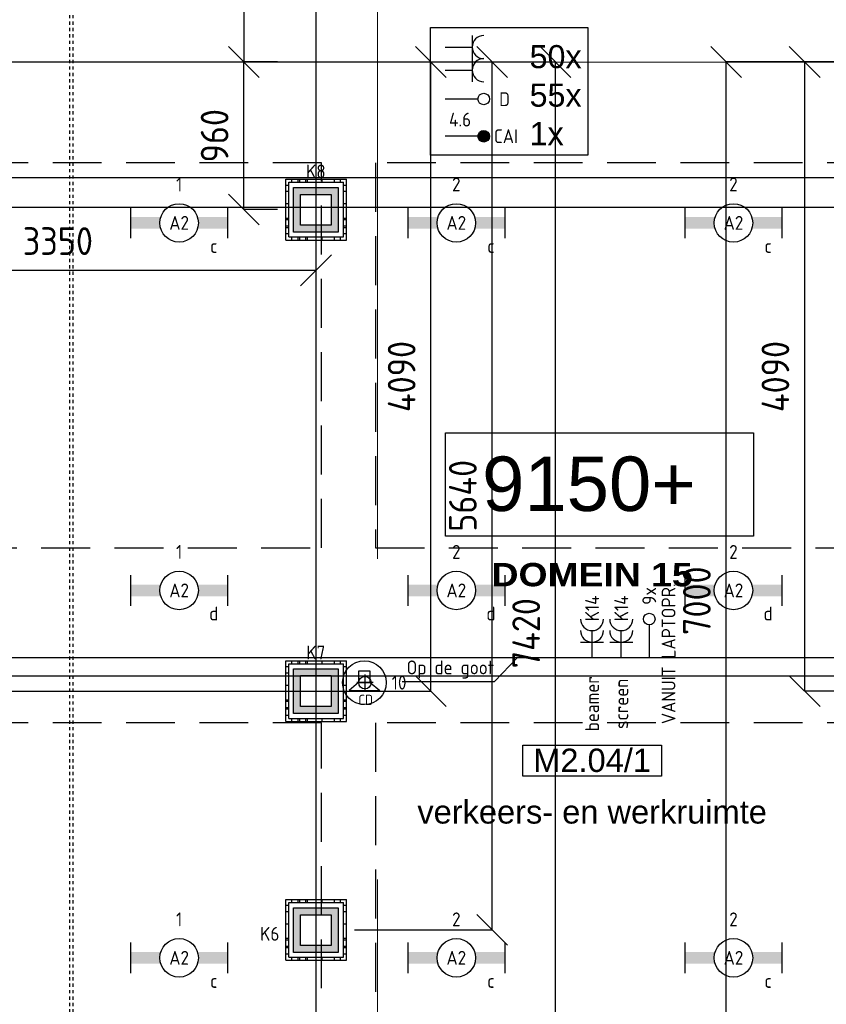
# Model space of a CAD drawing. Header units: millimetres. Extents: x -38032 to 104346, y -31182 to 78566.
# Tile 75 of 213: x 48286 to 53524, y 8179 to 14574. Entities that reach past the tile are written whole.
import ezdxf
from ezdxf.enums import TextEntityAlignment as Align

# ---------------------------------------------------------------- set-up
doc = ezdxf.new("R2010")
doc.units = ezdxf.units.MM
doc.header["$LTSCALE"] = 100
doc.set_wipeout_variables(frame=1)
doc.header["$PDMODE"] = 1
for name, pattern in [('HIDDEN2', [4.7625, 3.175, -1.5875]), ('STYLE_01', [0.41664, 0.20828, -0.20836]), ('STYLE_11', [5, 3.888855, -0.416718, 0.277786, -0.416641])]:
    doc.linetypes.add(name, pattern=pattern)
for name, color, linetype in [('AB$1A---_ATTRIB035', 8, 'Continuous'), ('AB$1A---_ATTRIB070', 8, 'Continuous'), ('AL$1A---_ALGEMEEN', 8, 'Continuous'), ('AL------_MAATV', 200, 'Continuous'), ('AL------_MAATVOERING', 2, 'Continuous'), ('AL------_SPARING', 2, 'Continuous'), ('algemeen', 3, 'Continuous'), ('BOUWKUNDIG', 8, 'Continuous'), ('EB6421--_ATTRIB', 2, 'Continuous'), ('EL6131--_KG', 3, 'Continuous'), ('EL6132--', 3, 'Continuous'), ('EL6222--', 3, 'Continuous'), ('EL6311--', 3, 'Continuous'), ('EL6421--', 3, 'Continuous'), ('EL6431--', 3, 'Continuous'), ('LICHT_TEXT018', 1, 'Continuous'), ('versterkte strook', 7, 'Continuous'), ('Vloerdoos', 3, 'Continuous'), ('Vloerdoos (OUD)', 3, 'Continuous')]:
    doc.layers.add(name, color=color, linetype=linetype)
doc.layers.add('stramien', color=1, linetype='Continuous', lineweight=9)
doc.layers.get('Vloerdoos').off()
doc.styles.add('Arial', font='ARIAL.TTF')
doc.styles.add('Arial Black', font='txt')
doc.styles.add('BURO-018', font='iso.shx', dxfattribs={"height": 90})
doc.styles.get("Standard").update_dxf_attribs({"font": 'iso.shx'})
doc.dimstyles.new('STABICAD', dxfattribs={"dimscale": 100, "dimtxt": 1.8, "dimasz": 2, "dimexe": 0, "dimexo": 2.5, "dimgap": 1.5, "dimtad": 0, "dimdec": 0, "dimrnd": 10, "dimzin": 0, "dimdsep": 46, "dimtxsty": 'Standard', "dimblk1": 'OBLIQUE', "dimblk2": 'OBLIQUE', "dimsah": 1, "dimcen": -3, "dimadec": 0, "dimazin": 0, "dimtfac": 1, "dimtdec": 0, "dimtofl": 0, "dimtmove": 2, "dimatfit": 3, "dimfxl": 0, "dimtvp": 1.055556, "dimtolj": 1, "dimtzin": 0, "dimarcsym": 0})

# ---------------------------------------------------------------- blocks, each defined once
blk = doc.blocks.new('VLOERDOOS')
at = {"layer": 'Vloerdoos (OUD)'}
for p, q in [((0, 395), (395, 395)), ((0, 395), (0, 0)), ((40, 375), (40, 395)), ((80, 375), (80, 395)), ((90, 375), (90, 395)), ((130, 375), (130, 395)), ((140, 375), (140, 395)), ((235, 375), (235, 395)), ((315, 375), (315, 395)), ((355, 375), (355, 395)), ((395, 395), (395, 0)), ((0, 355), (20, 355)), ((20, 375), (20, 20)), ((20, 375), (375, 375)), ((375, 375), (375, 20)), ((375, 355), (395, 355)), ((0, 315), (20, 315)), ((0, 305), (20, 305)), ((0, 265), (20, 265)), ((375, 315), (395, 315)), ((375, 305), (395, 305)), ((375, 265), (395, 265)), ((0, 255), (20, 255)), ((375, 255), (395, 255)), ((0, 160), (20, 160)), ((375, 160), (395, 160)), ((0, 80), (20, 80)), ((375, 80), (395, 80)), ((0, 40), (20, 40)), ((0, 0), (395, 0)), ((20, 20), (375, 20)), ((40, 0), (40, 20)), ((80, 0), (80, 20)), ((90, 0), (90, 20)), ((130, 0), (130, 20)), ((140, 0), (140, 20)), ((235, 0), (235, 20)), ((315, 0), (315, 20)), ((355, 0), (355, 20)), ((375, 40), (395, 40))]:
    blk.add_line(p, q, dxfattribs=at)
blk = doc.blocks.new('_Oblique')
at = {"color": 0, "linetype": 'ByBlock', "lineweight": -2}
blk.add_line((-0.5, -0.5), (0.5, 0.5), dxfattribs=at)
blk = doc.blocks.new('*D79')
at = {"layer": 'AL------_MAATVOERING', "color": 0, "lineweight": -2}
for p, q in [((49960, 15274.8), (49741.8, 15274.8)), ((49741.8, 15274.8), (49741.8, 14300)), ((49960, 14300), (49741.8, 14300))]:
    blk.add_line(p, q, dxfattribs=at)
at = {"layer": 'Defpoints', "color": 0}
for p in [(50210, 15274.8), (49741.8, 14300), (50210, 14300)]:
    blk.add_point(p, dxfattribs=at)
at = {"layer": 'AL------_MAATVOERING', "color": 0, "lineweight": -2, "xscale": 200, "yscale": 200, "zscale": 200}
for p, rotation in [((49741.8, 15274.8), 90), ((49741.8, 14300), 270)]:
    blk.add_blockref('_Oblique', p, dxfattribs=dict(at, rotation=rotation))
at = {"layer": 'AL------_MAATVOERING', "color": 0, "insert": (49551.8, 14787.4), "char_height": 180, "attachment_point": 5, "rotation": 90}
blk.add_mtext('\\A1;970', dxfattribs=at)
blk = doc.blocks.new('*D81')
at = {"layer": 'AL------_MAATVOERING', "color": 0, "lineweight": -2}
for p, q in [((46857.6, 13263.4), (46857.6, 12946.3)), ((50210, 13091.2), (50210, 12946.3)), ((50210, 12946.3), (46857.6, 12946.3))]:
    blk.add_line(p, q, dxfattribs=at)
at = {"layer": 'Defpoints', "color": 0}
for p in [(46857.6, 13513.4), (50210, 13341.2), (46857.6, 12946.3)]:
    blk.add_point(p, dxfattribs=at)
at = {"layer": 'AL------_MAATVOERING', "color": 0, "lineweight": -2, "xscale": 200, "yscale": 200, "zscale": 200, "rotation": 180}
blk.add_blockref('_Oblique', (46857.6, 12946.3), dxfattribs=at)
at = {"layer": 'AL------_MAATVOERING', "color": 0, "lineweight": -2, "xscale": 200, "yscale": 200, "zscale": 200}
blk.add_blockref('_Oblique', (50210, 12946.3), dxfattribs=at)
at = {"layer": 'AL------_MAATVOERING', "color": 0, "insert": (48533.8, 13136.3), "char_height": 180, "attachment_point": 5}
blk.add_mtext('\\A1;3350', dxfattribs=at)
blk = doc.blocks.new('*D82')
at = {"layer": 'AL------_MAATVOERING', "color": 0, "lineweight": -2}
for p, q in [((49960, 14300), (49741.8, 14300)), ((49741.8, 13341.2), (49741.8, 14300)), ((49960, 13341.2), (49741.8, 13341.2))]:
    blk.add_line(p, q, dxfattribs=at)
at = {"layer": 'Defpoints', "color": 0}
for p in [(49741.8, 14300), (50210, 14300), (50210, 13341.2)]:
    blk.add_point(p, dxfattribs=at)
at = {"layer": 'AL------_MAATVOERING', "color": 0, "lineweight": -2, "xscale": 200, "yscale": 200, "zscale": 200}
for p, rotation in [((49741.8, 14300), 90), ((49741.8, 13341.2), 270)]:
    blk.add_blockref('_Oblique', p, dxfattribs=dict(at, rotation=rotation))
at = {"layer": 'AL------_MAATVOERING', "color": 0, "insert": (49551.8, 13820.6), "char_height": 180, "attachment_point": 5, "rotation": 90}
blk.add_mtext('\\A1;960', dxfattribs=at)
blk = doc.blocks.new('*D217')
at = {"layer": 'AL------_MAATVOERING', "color": 0, "lineweight": -2}
for p, q in [((50210, 15024.8), (50210, 4237.2)), ((46857.6, 9963.4), (46857.6, 4237.2)), ((50210, 4237.2), (46857.6, 4237.2))]:
    blk.add_line(p, q, dxfattribs=at)
at = {"layer": 'Defpoints', "color": 0}
for p in [(50210, 15274.8), (46857.6, 10213.4), (46857.6, 4237.2)]:
    blk.add_point(p, dxfattribs=at)
at = {"layer": 'AL------_MAATVOERING', "color": 0, "lineweight": -2, "xscale": 200, "yscale": 200, "zscale": 200, "rotation": 180}
blk.add_blockref('_Oblique', (46857.6, 4237.2), dxfattribs=at)
at = {"layer": 'AL------_MAATVOERING', "color": 0, "lineweight": -2, "xscale": 200, "yscale": 200, "zscale": 200}
blk.add_blockref('_Oblique', (50210, 4237.2), dxfattribs=at)
at = {"layer": 'AL------_MAATVOERING', "color": 0, "insert": (48533.8, 4482.5), "char_height": 180, "attachment_point": 5}
blk.add_mtext('\\A1;3350', dxfattribs=at)
blk = doc.blocks.new('*D218')
at = {"layer": 'AL------_MAATVOERING', "color": 0, "lineweight": -2}
for p, q in [((43740, 14300), (50956.6, 14300)), ((50956.6, 10213.4), (50956.6, 14300)), ((43740, 10213.4), (50956.6, 10213.4))]:
    blk.add_line(p, q, dxfattribs=at)
at = {"layer": 'Defpoints', "color": 0}
for p in [(43490, 14300), (50956.6, 14300), (43490, 10213.4)]:
    blk.add_point(p, dxfattribs=at)
at = {"layer": 'AL------_MAATVOERING', "color": 0, "lineweight": -2, "xscale": 200, "yscale": 200, "zscale": 200}
for p, rotation in [((50956.6, 14300), 90), ((50956.6, 10213.4), 270)]:
    blk.add_blockref('_Oblique', p, dxfattribs=dict(at, rotation=rotation))
at = {"layer": 'AL------_MAATVOERING', "color": 0, "insert": (50766.6, 12256.7), "char_height": 180, "attachment_point": 5, "rotation": 90}
blk.add_mtext('\\A1;4090', dxfattribs=at)
blk = doc.blocks.new('*D219')
at = {"layer": 'AL------_MAATVOERING', "color": 0, "lineweight": -2}
for p, q in [((53790, 14300), (52873.7, 14300)), ((52873.7, 7301.4), (52873.7, 14300)), ((53790, 7301.4), (52873.7, 7301.4))]:
    blk.add_line(p, q, dxfattribs=at)
at = {"layer": 'Defpoints', "color": 0}
for p in [(52873.7, 14300), (54040, 14300), (54040, 7301.4)]:
    blk.add_point(p, dxfattribs=at)
at = {"layer": 'AL------_MAATVOERING', "color": 0, "lineweight": -2, "xscale": 200, "yscale": 200, "zscale": 200}
for p, rotation in [((52873.7, 14300), 90), ((52873.7, 7301.4), 270)]:
    blk.add_blockref('_Oblique', p, dxfattribs=dict(at, rotation=rotation))
at = {"layer": 'AL------_MAATVOERING', "color": 0, "insert": (52683.7, 10800.7), "char_height": 180, "attachment_point": 5, "rotation": 90}
blk.add_mtext('\\A1;7000', dxfattribs=at)
blk = doc.blocks.new('*D220')
at = {"layer": 'AL------_MAATVOERING', "color": 0, "lineweight": -2}
for p, q in [((57450, 14300), (53383.8, 14300)), ((53383.8, 10213.4), (53383.8, 14300)), ((57450, 10213.4), (53383.8, 10213.4))]:
    blk.add_line(p, q, dxfattribs=at)
at = {"layer": 'Defpoints', "color": 0}
for p in [(53383.8, 14300), (57700, 14300), (57700, 10213.4)]:
    blk.add_point(p, dxfattribs=at)
at = {"layer": 'AL------_MAATVOERING', "color": 0, "lineweight": -2, "xscale": 200, "yscale": 200, "zscale": 200}
for p, rotation in [((53383.8, 14300), 90), ((53383.8, 10213.4), 270)]:
    blk.add_blockref('_Oblique', p, dxfattribs=dict(at, rotation=rotation))
at = {"layer": 'AL------_MAATVOERING', "color": 0, "insert": (53193.8, 12256.7), "char_height": 180, "attachment_point": 5, "rotation": 90}
blk.add_mtext('\\A1;4090', dxfattribs=at)
blk = doc.blocks.new('*D222')
at = {"layer": 'AL------_MAATVOERING', "color": 0, "lineweight": -2}
for p, q in [((50460, 14300), (51354.1, 14300)), ((51354.1, 8663.4), (51354.1, 14300)), ((50460, 8663.4), (51354.1, 8663.4))]:
    blk.add_line(p, q, dxfattribs=at)
at = {"layer": 'Defpoints', "color": 0}
for p in [(50210, 14300), (51354.1, 14300), (50210, 8663.4)]:
    blk.add_point(p, dxfattribs=at)
at = {"layer": 'AL------_MAATVOERING', "color": 0, "lineweight": -2, "xscale": 200, "yscale": 200, "zscale": 200}
for p, rotation in [((51354.1, 14300), 90), ((51354.1, 8663.4), 270)]:
    blk.add_blockref('_Oblique', p, dxfattribs=dict(at, rotation=rotation))
at = {"layer": 'AL------_MAATVOERING', "color": 0, "insert": (51164.1, 11481.7), "char_height": 180, "attachment_point": 5, "rotation": 90}
blk.add_mtext('\\A1;5640', dxfattribs=at)
blk = doc.blocks.new('*D223')
at = {"layer": 'AL------_MAATVOERING', "color": 0, "lineweight": -2}
for p, q in [((50460, 14300), (51765.2, 14300)), ((51765.2, 6878.8), (51765.2, 14300)), ((50460, 6878.8), (51765.2, 6878.8))]:
    blk.add_line(p, q, dxfattribs=at)
at = {"layer": 'Defpoints', "color": 0}
for p in [(50210, 14300), (51765.2, 14300), (50210, 6878.8)]:
    blk.add_point(p, dxfattribs=at)
at = {"layer": 'AL------_MAATVOERING', "color": 0, "lineweight": -2, "xscale": 200, "yscale": 200, "zscale": 200}
for p, rotation in [((51765.2, 14300), 90), ((51765.2, 6878.8), 270)]:
    blk.add_blockref('_Oblique', p, dxfattribs=dict(at, rotation=rotation))
at = {"layer": 'AL------_MAATVOERING', "color": 0, "insert": (51575.2, 10589.4), "char_height": 180, "attachment_point": 5, "rotation": 90}
blk.add_mtext('\\A1;7420', dxfattribs=at)
blk = doc.blocks.new('E00414')
at = {"color": 0, "linetype": 'Continuous'}
for p, q in [((-2.9, -2.9), (-2.9, 2.9)), ((-2.9, 2.9), (2.9, 2.9)), ((2.9, 2.9), (2.9, -2.9)), ((-2, 2), (2, 2)), ((-2, -2), (-2, 2)), ((2, 2), (2, -2)), ((2, -2), (-2, -2)), ((2.9, -2.9), (-2.9, -2.9))]:
    blk.add_line(p, q, dxfattribs=at)
at = {"color": 0}
for points in [[(-2.9, 2.9), (2.9, 2.9), (-2, 2), (2, 2)], [(-2, -2), (-2.9, -2.9), (-2, 2), (-2.9, 2.9)], [(2, 2), (2.9, 2.9), (2, -2), (2.9, -2.9)], [(2, -2), (2.9, -2.9), (-2, -2), (-2.9, -2.9)]]:
    blk.add_solid(points, dxfattribs=at)
at = {"color": 0, "linetype": 'Continuous', "style": 'BURO-018'}
for tag, p in [('E_GKAST', (0, 8)), ('E_GROEP', (0, 5)), ('E_SGROEP', (4.5, 5))]:
    blk.add_attdef(tag, text='', height=1.8, dxfattribs=at).set_placement(p, align=Align.MIDDLE)
at = {"color": 0, "linetype": 'Continuous', "style": 'BURO-018', "flags": 1}
for tag, p in [('E_VERMCODE', (13, 5)), ('E_MATCODE', (0, 0))]:
    blk.add_attdef(tag, text='', height=1.8, dxfattribs=at).set_placement(p, align=Align.MIDDLE)
blk = doc.blocks.new('1115B6630')
at = {"color": 0}
for p, q in [((-6.3, 2), (-6.3, -2)), ((6.3, 2), (6.3, -2))]:
    blk.add_line(p, q, dxfattribs=at)
at = {"color": 0, "linetype": 'Continuous'}
blk.add_circle((0, 0), 2.5, dxfattribs=at)
at = {"color": 0}
for points in [[(-2.5, 0.75), (-6.3, 0.75), (-2.5, -0.75), (-6.3, -0.75)], [(2.5, 0.75), (6.3, 0.75), (2.5, -0.75), (6.3, -0.75)]]:
    blk.add_solid(points, dxfattribs=at)
at = {"color": 0, "linetype": 'Continuous', "style": 'BURO-018'}
for tag, p in [('E_GKAST', (0, 8)), ('E_GROEP', (0, 5)), ('E_SGROEP', (4.5, 5)), ('E_ARMCODE', (0, 0)), ('E_SLET', (4.5, -3))]:
    blk.add_attdef(tag, text='', height=1.8, dxfattribs=at).set_placement(p, align=Align.MIDDLE)
blk = doc.blocks.new('E00497')
at = {"color": 0}
for p, q in [((0, 0.75), (1, 2)), ((1, -2), (1, 2)), ((0, 0.75), (-1.5, 0.75)), ((0, -0.75), (0, 0.75)), ((-1.5, -0.75), (0, -0.75)), ((0, -0.75), (1, -2))]:
    blk.add_line(p, q, dxfattribs=at)
blk.add_line((-1.5, 0.75), (-1.5, -0.75))
blk.add_circle((0, 0), 2.84, dxfattribs=at)
at = {"color": 0, "linetype": 'Continuous', "style": 'BURO-018'}
blk.add_attdef('E_TEXT1', text='', height=1.8, dxfattribs=at).set_placement((0, 4.5), align=Align.MIDDLE)
at = {"color": 0, "linetype": 'Continuous', "style": 'BURO-018', "flags": 1}
blk.add_attdef('E_MATCODE', text='', height=1.8, dxfattribs=at).set_placement((0, 0), align=Align.MIDDLE)
blk = doc.blocks.new('Centraaldoos')
at = {"color": 1, "linetype": 'Continuous'}
for p, q in [((-2, 0), (2, 0)), ((0, -2), (0, 2))]:
    blk.add_line(p, q, dxfattribs=at)
at = {"color": 0, "linetype": 'Continuous'}
blk.add_circle((0, 0), 1.5, dxfattribs=at)
at = {"color": 0, "linetype": 'Continuous', "style": 'BURO-018'}
blk.add_attdef('AL_POSNR', text='', height=1.8, dxfattribs=at).set_placement((0, 3), align=Align.CENTER)
at = {"color": 0, "linetype": 'Continuous', "style": 'BURO-018', "flags": 1}
blk.add_attdef('AL_OMS', (0, 0), '', height=1.8, dxfattribs=at)
at = {"layer": 'AL------_MAATV', "style": 'BURO-018'}
blk.add_text('CD', height=2.531, rotation=180, dxfattribs=at).set_placement((1.61, 5.48))
blk = doc.blocks.new('E-GK-GTC-783C')
at = {"color": 0, "linetype": 'Continuous'}
for p, q in [((-0.5, 60), (0.5, 60)), ((-0.5, -60), (0.5, -60))]:
    blk.add_line(p, q, dxfattribs=at)
blk = doc.blocks.new('111304A')
at = {"color": 0, "linetype": 'Continuous'}
for p, q in [((0, 1), (0, 4.5)), ((-1.5, 3), (1.5, 3))]:
    blk.add_line(p, q, dxfattribs=at)
for centre in [(0, 6), (0, 4.5)]:
    blk.add_arc(centre, 1.5, 180, 0, dxfattribs=at)
at = {"color": 0, "linetype": 'Continuous', "style": 'BURO-018'}
for tag, p in [('E_GKAST', (0, 11.5)), ('E_GROEP', (0, 8.5)), ('E_SGROEP', (4.5, 8.5))]:
    blk.add_attdef(tag, text='', height=1.8, dxfattribs=at).set_placement(p, align=Align.MIDDLE)
at = {"color": 0, "linetype": 'Continuous', "style": 'BURO-018', "flags": 1}
for tag, p in [('E_VERMCODE', (13, 8.5)), ('E_MATCODE', (0, 0))]:
    blk.add_attdef(tag, text='', height=1.8, dxfattribs=at).set_placement(p, align=Align.MIDDLE)
blk = doc.blocks.new('E00128')
at = {"color": 0, "linetype": 'Continuous'}
blk.add_line((0, 5.25), (0, 1), dxfattribs=at)
blk.add_circle((0, 6), 0.75, dxfattribs=at)
at = {"color": 7, "style": 'BURO-018'}
blk.add_attdef('E_TEXT1', text='', height=1.8, dxfattribs=at).set_placement((0, 9), align=Align.MIDDLE)
at = {"color": 0, "linetype": 'Continuous', "style": 'BURO-018', "flags": 1}
blk.add_attdef('E_MATCODE', text='', height=1.8, dxfattribs=at).set_placement((0, 0), align=Align.MIDDLE)
blk = doc.blocks.new('peilmaat plg groot')
at = {"layer": 'AL$1A---_ALGEMEEN', "color": 0, "flags": 1}
for tag, p in [('onderdeel', (-1000, -976.4)), ('patchnr', (-1000, -1612.8)), ('toestelnr', (-1000, -2249.2))]:
    blk.add_attdef(tag, p, '', height=353.6, dxfattribs=at)
at = {"color": 0}
blk.add_wipeout([(-1000, 330), (1000, 330), (1000, -340), (-1000, -340)], dxfattribs=at).dxf.layer = 'AL$1A---_ALGEMEEN'
at = {"layer": 'AL$1A---_ALGEMEEN', "color": 0}
blk.add_lwpolyline([(-1000, 330), (1000, 330), (1000, -340), (-1000, -340)], close=True, dxfattribs=at)
at = {"layer": 'AL$1A---_ALGEMEEN', "color": 0, "style": 'Arial'}
blk.add_attdef('peil', text='', height=353.6, dxfattribs=at).set_placement((0, 0), align=Align.MIDDLE_CENTER)
blk = doc.blocks.new('tekst 9 pts')
at = {"layer": 'AL$1A---_ALGEMEEN', "color": 0, "style": 'Arial Black'}
blk.add_attdef('naam_ruimte', text='', height=151.5, dxfattribs=at).set_placement((0, -81.3), align=Align.TOP_CENTER)
at = {"layer": 'AL$1A---_ALGEMEEN', "color": 0, "flags": 1}
for tag, p in [('oppervlakte', (-335, -1162.1)), ('stramiennummer', (-335, -1434.9))]:
    blk.add_attdef(tag, p, '', height=151.5, dxfattribs=at)
blk = doc.blocks.new('ruimtenummer')
at = {"layer": 'AL$1A---_ALGEMEEN', "color": 0, "flags": 1}
for tag, p in [('peil', (-450, -397.1)), ('onderdeel', (-450, -669.8))]:
    blk.add_attdef(tag, p, '', height=151.5, dxfattribs=at)
at = {"color": 0}
blk.add_wipeout([(-450, 100), (450, 100), (450, -100), (-450, -100)], dxfattribs=at).dxf.layer = 'AL$1A---_ALGEMEEN'
at = {"layer": 'AL$1A---_ALGEMEEN', "color": 0}
blk.add_lwpolyline([(-450, 100), (450, 100), (450, -100), (-450, -100)], close=True, dxfattribs=at)
at = {"layer": 'AL$1A---_ALGEMEEN', "color": 0, "style": 'Arial'}
blk.add_attdef('ruimtenummer', text='', height=151.5, dxfattribs=at).set_placement((0, 78), align=Align.TOP_CENTER)
blk = doc.blocks.new('tekst 12 pts')
at = {"layer": 'AL$1A---_ALGEMEEN', "color": 0, "style": 'Arial'}
blk.add_attdef('naam_ruimte', text='', height=151.5, dxfattribs=at).set_placement((0, -41.1), align=Align.TOP_CENTER)
at = {"layer": 'AL$1A---_ALGEMEEN', "color": 0, "flags": 1}
for tag, p in [('oppervlakte', (-264.6, -1003)), ('stramiennummer', (-264.6, -1275.7))]:
    blk.add_attdef(tag, p, '', height=151.5, dxfattribs=at)
blk = doc.blocks.new('200254 W 212 3 04-12-2007')
at = {"layer": 'AL$1A---_ALGEMEEN', "linetype": 'STYLE_01'}
for p, q in [((12412, -1632.6), (12412, -19304.6)), ((12432, -1632.6), (12432, -19300.1))]:
    blk.add_line(p, q, dxfattribs=at)
at = {"layer": 'stramien', "linetype": 'STYLE_11', "ltscale": 50}
for p, q in [((14411, -38914.6), (14411, 22365.4)), ((-41750, -10687.6), (65524.3, -10687.6))]:
    blk.add_line(p, q, dxfattribs=at)
at = {"layer": 'AL$1A---_ALGEMEEN'}
ref = blk.add_blockref('peilmaat plg groot', (15853, -13426.4), dxfattribs=at)
ref.add_attrib('peil', '9150+ ', dxfattribs={"layer": 'AB$1A---_ATTRIB070', "height": 353.56, "style": 'Arial'}).set_placement((15853, -13426.4), align=Align.MIDDLE_CENTER)
ref = blk.add_blockref('tekst 9 pts', (15805.3, -13859.6), dxfattribs=at)
ref.add_attrib('naam_ruimte', 'DOMEIN 15', dxfattribs={"layer": 'AB$1A---_ATTRIB035', "height": 151.51, "style": 'Arial Black'}).set_placement((15805.3, -13940.9), align=Align.TOP_CENTER)
ref = blk.add_blockref('ruimtenummer', (15805.3, -15224.8), dxfattribs=at)
ref.add_attrib('ruimtenummer', 'M2.04/1', dxfattribs={"layer": 'AB$1A---_ATTRIB035', "height": 151.52, "style": 'Arial'}).set_placement((15805.3, -15146.9), align=Align.TOP_CENTER)
ref = blk.add_blockref('tekst 12 pts', (15805.3, -15440.9), dxfattribs=dict(at, xscale=-1))
ref.add_attrib('naam_ruimte', 'verkeers- en werkruimte', dxfattribs={"layer": 'AB$1A---_ATTRIB035', "height": 151.525, "style": 'Arial'}).set_placement((15805.3, -15482), align=Align.TOP_CENTER)
blk.add_lwpolyline([(7037, -18872.7), (7037, -11630.1), (21787, -11630.1), (21787, -17672.7), (17787, -17672.7), (17787, -18272.7), (12387, -18272.7), (12387, -18872.7)], close=True, dxfattribs=at)

msp = doc.modelspace()

# ---------------------------------------------------------------- block references
at = {"layer": 'BOUWKUNDIG'}
msp.add_blockref('200254 W 212 3 04-12-2007', (36198, 24986.5), dxfattribs=at)

# ---------------------------------------------------------------- next in the draw order: linework, layer by layer
at = {"layer": 'algemeen'}
for p, q in [((51224.3, 14471.7), (51224.3, 14171.7)), ((51049.3, 14396.7), (51224.3, 14396.7)), ((51049.3, 14246.7), (51224.3, 14246.7))]:
    msp.add_line(p, q, dxfattribs=at)
at = {"layer": 'algemeen', "linetype": 'Continuous'}
for p, q in [((51261.8, 14059.2), (51049.3, 14059.2)), ((51261.8, 13817.3), (51049.3, 13817.3))]:
    msp.add_line(p, q, dxfattribs=at)
at = {"layer": 'algemeen'}
msp.add_lwpolyline([(50954.1, 14524.3), (51976.6, 14524.3), (51976.6, 13695.3), (50954.1, 13695.3)], close=True, dxfattribs=at)
at = {"layer": 'algemeen', "linetype": 'Continuous', "const_width": 37.5}
msp.add_lwpolyline([(51299.3, 13836, 1), (51299.3, 13798.5, 1)], format="xyb", close=True, dxfattribs=at)
at = {"layer": 'algemeen', "linetype": 'Continuous'}
for centre in [(51299.3, 14059.2), (51299.3, 13817.3)]:
    msp.add_circle(centre, 37.5, dxfattribs=at)
at = {"layer": 'algemeen'}
for centre in [(51299.3, 14396.7), (51299.3, 14246.7)]:
    msp.add_arc(centre, 75, 90, 270, dxfattribs=at)
at = {"layer": 'EL6311--', "color": 1}
msp.add_lwpolyline([(50768.9, 10276.5), (51369.6, 10276.5), (51519.8, 10431.5), (52374.6, 10431.5)], dxfattribs=at)
at = {"layer": 'LICHT_TEXT018', "linetype": 'HIDDEN2'}
for points in [[(46996.4, 11144.2), (50246.4, 11144.2), (50246.4, 13644.2), (46996.4, 13644.2)], [(50596.4, 11144.2), (53846.4, 11144.2), (53846.4, 13644.2), (50596.4, 13644.2)], [(46996.4, 6854.1), (50246.4, 6854.1), (50246.4, 10007.2), (46996.4, 10007.2)], [(50596.4, 6854.1), (53846.4, 6854.1), (53846.4, 10007.2), (50596.4, 10007.2)]]:
    msp.add_lwpolyline(points, close=True, dxfattribs=at)
at = {"layer": 'versterkte strook'}
msp.add_line((-4775.7, 13550), (104346.1, 13550), dxfattribs=at)

# ---------------------------------------------------------------- next in the draw order: block references
at = {"layer": 'AL------_SPARING', "xscale": 26.66666666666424, "yscale": 26.66666666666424, "zscale": 26.66666666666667, "rotation": 180}
msp.add_blockref('Centraaldoos', (50528.1, 10268.2), dxfattribs=at)
at = {"layer": 'EL6131--_KG', "xscale": 11464.1917291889}
msp.add_blockref('E-GK-GTC-783C', (48950.1, 10371.5), dxfattribs=at)
at = {"layer": 'EL6132--'}
ref = msp.add_blockref('E00128', (52374.6, 10381.5), dxfattribs=dict(at, xscale=50, yscale=50, zscale=50))
ref.add_attrib('E_TEXT1', '9x', dxfattribs={"layer": '0', "color": 1, "height": 90, "rotation": 90, "style": 'BURO-018'}).set_placement((52374.6, 10831.5), align=Align.MIDDLE)
at = {"layer": 'EL6222--'}
ref = msp.add_blockref('E00414', (50209.1, 13338.8), dxfattribs=dict(at, xscale=50, yscale=50, zscale=50))
ref.add_attrib('E_GROEP', 'K8', dxfattribs={"layer": '0', "color": 1, "linetype": 'Continuous', "height": 90, "style": 'BURO-018'}).set_placement((50209.1, 13588.8), align=Align.MIDDLE)
ref = msp.add_blockref('111304A', (52002.7, 10381.5), dxfattribs=dict(at, xscale=50, yscale=50, zscale=50))
ref.add_attrib('E_GROEP', 'K14', dxfattribs={"layer": '0', "color": 1, "linetype": 'Continuous', "height": 90, "rotation": 90, "style": 'BURO-018'}).set_placement((52003.2, 10750.7), align=Align.MIDDLE)
ref.add_attrib('E_VERMCODE', 'beamer', dxfattribs={"layer": '0', "color": 1, "linetype": 'Continuous', "height": 90, "rotation": 90, "style": 'BURO-018'}).set_placement((52003.2, 10131), align=Align.MIDDLE)
ref = msp.add_blockref('111304A', (52192.4, 10381.5), dxfattribs=dict(at, xscale=50, yscale=50, zscale=50))
ref.add_attrib('E_GROEP', 'K14', dxfattribs={"layer": '0', "color": 1, "linetype": 'Continuous', "height": 90, "rotation": 90, "style": 'BURO-018'}).set_placement((52192.9, 10750.7), align=Align.MIDDLE)
ref.add_attrib('E_VERMCODE', 'screen', dxfattribs={"layer": '0', "color": 1, "linetype": 'Continuous', "height": 90, "rotation": 90, "style": 'BURO-018'}).set_placement((52192.9, 10130.5), align=Align.MIDDLE)
ref = msp.add_blockref('E00414', (50209.1, 10213.8), dxfattribs=dict(at, xscale=50, yscale=50, zscale=50))
ref.add_attrib('E_GROEP', 'K7', dxfattribs={"layer": '0', "color": 1, "linetype": 'Continuous', "height": 90, "style": 'BURO-018'}).set_placement((50209.1, 10463.8), align=Align.MIDDLE)
ref = msp.add_blockref('E00414', (50209.1, 8660.8), dxfattribs=dict(at, xscale=50, yscale=50, zscale=50))
ref.add_attrib('E_GROEP', 'K6', dxfattribs={"layer": '0', "color": 1, "linetype": 'Continuous', "height": 90, "style": 'BURO-018'}).set_placement((49909.9, 8637.1), align=Align.MIDDLE)
at = {"layer": 'EL6311--'}
ref = msp.add_blockref('1115B6630', (49321.4, 13254.4), dxfattribs=dict(at, xscale=50, yscale=50, zscale=50))
ref.add_attrib('E_ARMCODE', 'A2', dxfattribs={"layer": '0', "color": 1, "linetype": 'Continuous', "height": 90, "style": 'BURO-018'}).set_placement((49321.4, 13254.4), align=Align.MIDDLE)
ref.add_attrib('E_SLET', 'c', dxfattribs={"layer": '0', "color": 1, "linetype": 'Continuous', "height": 90, "style": 'BURO-018'}).set_placement((49546.4, 13104.4), align=Align.MIDDLE)
ref.add_attrib('E_GROEP', '1', dxfattribs={"layer": '0', "color": 1, "linetype": 'Continuous', "height": 90, "style": 'BURO-018'}).set_placement((49321.4, 13504.4), align=Align.MIDDLE)
ref = msp.add_blockref('1115B6630', (51121.4, 13254.4), dxfattribs=dict(at, xscale=50, yscale=50, zscale=50))
ref.add_attrib('E_ARMCODE', 'A2', dxfattribs={"layer": '0', "color": 1, "linetype": 'Continuous', "height": 90, "style": 'BURO-018'}).set_placement((51121.4, 13254.4), align=Align.MIDDLE)
ref.add_attrib('E_SLET', 'c', dxfattribs={"layer": '0', "color": 1, "linetype": 'Continuous', "height": 90, "style": 'BURO-018'}).set_placement((51346.4, 13104.4), align=Align.MIDDLE)
ref.add_attrib('E_GROEP', '2', dxfattribs={"layer": '0', "color": 1, "linetype": 'Continuous', "height": 90, "style": 'BURO-018'}).set_placement((51121.4, 13504.4), align=Align.MIDDLE)
ref = msp.add_blockref('1115B6630', (52921.4, 13254.4), dxfattribs=dict(at, xscale=50, yscale=50, zscale=50))
ref.add_attrib('E_ARMCODE', 'A2', dxfattribs={"layer": '0', "color": 1, "linetype": 'Continuous', "height": 90, "style": 'BURO-018'}).set_placement((52921.4, 13254.4), align=Align.MIDDLE)
ref.add_attrib('E_SLET', 'c', dxfattribs={"layer": '0', "color": 1, "linetype": 'Continuous', "height": 90, "style": 'BURO-018'}).set_placement((53146.4, 13104.4), align=Align.MIDDLE)
ref.add_attrib('E_GROEP', '2', dxfattribs={"layer": '0', "color": 1, "linetype": 'Continuous', "height": 90, "style": 'BURO-018'}).set_placement((52921.4, 13504.4), align=Align.MIDDLE)
ref = msp.add_blockref('1115B6630', (49321.4, 10867.3), dxfattribs=dict(at, xscale=50, yscale=50, zscale=50))
ref.add_attrib('E_ARMCODE', 'A2', dxfattribs={"layer": '0', "color": 1, "linetype": 'Continuous', "height": 90, "style": 'BURO-018'}).set_placement((49321.4, 10867.3), align=Align.MIDDLE)
ref.add_attrib('E_SLET', 'd', dxfattribs={"layer": '0', "color": 1, "linetype": 'Continuous', "height": 90, "style": 'BURO-018'}).set_placement((49546.4, 10717.3), align=Align.MIDDLE)
ref.add_attrib('E_GROEP', '1', dxfattribs={"layer": '0', "color": 1, "linetype": 'Continuous', "height": 90, "style": 'BURO-018'}).set_placement((49321.4, 11117.3), align=Align.MIDDLE)
ref = msp.add_blockref('1115B6630', (51121.4, 10867.3), dxfattribs=dict(at, xscale=50, yscale=50, zscale=50))
ref.add_attrib('E_ARMCODE', 'A2', dxfattribs={"layer": '0', "color": 1, "linetype": 'Continuous', "height": 90, "style": 'BURO-018'}).set_placement((51121.4, 10867.3), align=Align.MIDDLE)
ref.add_attrib('E_SLET', 'd', dxfattribs={"layer": '0', "color": 1, "linetype": 'Continuous', "height": 90, "style": 'BURO-018'}).set_placement((51346.4, 10717.3), align=Align.MIDDLE)
ref.add_attrib('E_GROEP', '2', dxfattribs={"layer": '0', "color": 1, "linetype": 'Continuous', "height": 90, "style": 'BURO-018'}).set_placement((51121.4, 11117.3), align=Align.MIDDLE)
ref = msp.add_blockref('1115B6630', (52921.4, 10867.3), dxfattribs=dict(at, xscale=50, yscale=50, zscale=50))
ref.add_attrib('E_ARMCODE', 'A2', dxfattribs={"layer": '0', "color": 1, "linetype": 'Continuous', "height": 90, "style": 'BURO-018'}).set_placement((52921.4, 10867.3), align=Align.MIDDLE)
ref.add_attrib('E_SLET', 'd', dxfattribs={"layer": '0', "color": 1, "linetype": 'Continuous', "height": 90, "style": 'BURO-018'}).set_placement((53146.4, 10717.3), align=Align.MIDDLE)
ref.add_attrib('E_GROEP', '2', dxfattribs={"layer": '0', "color": 1, "linetype": 'Continuous', "height": 90, "style": 'BURO-018'}).set_placement((52921.4, 11117.3), align=Align.MIDDLE)
ref = msp.add_blockref('1115B6630', (49321.4, 8480.8), dxfattribs=dict(at, xscale=50, yscale=50, zscale=50))
ref.add_attrib('E_ARMCODE', 'A2', dxfattribs={"layer": '0', "color": 1, "linetype": 'Continuous', "height": 90, "style": 'BURO-018'}).set_placement((49321.4, 8480.8), align=Align.MIDDLE)
ref.add_attrib('E_SLET', 'c', dxfattribs={"layer": '0', "color": 1, "linetype": 'Continuous', "height": 90, "style": 'BURO-018'}).set_placement((49546.4, 8330.8), align=Align.MIDDLE)
ref.add_attrib('E_GROEP', '1', dxfattribs={"layer": '0', "color": 1, "linetype": 'Continuous', "height": 90, "style": 'BURO-018'}).set_placement((49321.4, 8730.8), align=Align.MIDDLE)
ref = msp.add_blockref('1115B6630', (51121.4, 8480.8), dxfattribs=dict(at, xscale=50, yscale=50, zscale=50))
ref.add_attrib('E_ARMCODE', 'A2', dxfattribs={"layer": '0', "color": 1, "linetype": 'Continuous', "height": 90, "style": 'BURO-018'}).set_placement((51121.4, 8480.8), align=Align.MIDDLE)
ref.add_attrib('E_SLET', 'c', dxfattribs={"layer": '0', "color": 1, "linetype": 'Continuous', "height": 90, "style": 'BURO-018'}).set_placement((51346.4, 8330.8), align=Align.MIDDLE)
ref.add_attrib('E_GROEP', '2', dxfattribs={"layer": '0', "color": 1, "linetype": 'Continuous', "height": 90, "style": 'BURO-018'}).set_placement((51121.4, 8730.8), align=Align.MIDDLE)
ref = msp.add_blockref('1115B6630', (52921.4, 8480.8), dxfattribs=dict(at, xscale=50, yscale=50, zscale=50))
ref.add_attrib('E_ARMCODE', 'A2', dxfattribs={"layer": '0', "color": 1, "linetype": 'Continuous', "height": 90, "style": 'BURO-018'}).set_placement((52921.4, 8480.8), align=Align.MIDDLE)
ref.add_attrib('E_SLET', 'c', dxfattribs={"layer": '0', "color": 1, "linetype": 'Continuous', "height": 90, "style": 'BURO-018'}).set_placement((53146.4, 8330.8), align=Align.MIDDLE)
ref.add_attrib('E_GROEP', '2', dxfattribs={"layer": '0', "color": 1, "linetype": 'Continuous', "height": 90, "style": 'BURO-018'}).set_placement((52921.4, 8730.8), align=Align.MIDDLE)
at = {"layer": 'EL6421--'}
ref = msp.add_blockref('E00497', (50524.8, 10268.2), dxfattribs=dict(at, xscale=50, yscale=50, zscale=50, rotation=270))
ref.add_attrib('E_TEXT1', '10', dxfattribs={"layer": 'EB6421--_ATTRIB', "color": 1, "linetype": 'Continuous', "height": 90, "style": 'BURO-018'}).set_placement((50749.8, 10268.2), align=Align.MIDDLE)
at = {"layer": 'Vloerdoos', "rotation": 90}
for p in [(50409.3, 13143.4), (50409.3, 10015.5), (50409.3, 8465.5)]:
    msp.add_blockref('VLOERDOOS', p, dxfattribs=at)

# ---------------------------------------------------------------- next in the draw order: texts
at = {"layer": 'algemeen', "color": 1, "style": 'BURO-018'}
for s, p in [('D', (51434.6, 14057.8)), ('CAI', (51443.8, 13817.5))]:
    msp.add_text(s, height=90, dxfattribs=at).set_placement(p, align=Align.MIDDLE)
at = {"layer": 'algemeen', "insert": (51597.3, 14409.5), "char_height": 150, "width": 669.411, "attachment_point": 1}
msp.add_mtext('{\\fArial|b0|i0|c0|p34;\\C1;50x\\P55x\\P1x}', dxfattribs=at)
at = {"layer": 'EL6132--', "color": 1}
msp.add_text('VANUIT LAPTOPR.', height=90, rotation=90, dxfattribs=at).set_placement((52545, 9999.1))
msp.add_text('Op de goot', height=90, dxfattribs=at).set_placement((50798.3, 10322.2))
at = {"layer": 'EL6431--', "color": 1}
msp.add_text('4.6', height=90, dxfattribs=at).set_placement((51074.5, 13880.6))

# ---------------------------------------------------------------- next in the draw order: dimensions: what is measured, and where the dimension line sits
at = {"layer": 'AL------_MAATVOERING'}
for base, p1, p2, picture, middle in [((49741.8, 14300), (50210, 15274.8), (50210, 14300), '*D79', (49551.8, 14787.4)), ((50956.6, 14300), (43490, 10213.4), (43490, 14300), '*D218', (50766.6, 12256.7)), ((49741.8, 14300), (50210, 13341.2), (50210, 14300), '*D82', (49551.8, 13820.6)), ((51354.1, 14300), (50210, 8663.4), (50210, 14300), '*D222', (51164.1, 11481.7)), ((51765.2, 14300), (50210, 6878.8), (50210, 14300), '*D223', (51575.2, 10589.4)), ((52873.7, 14300), (54040, 7301.4), (54040, 14300), '*D219', (52683.7, 10800.7)), ((53383.8, 14300), (57700, 10213.4), (57700, 14300), '*D220', (53193.8, 12256.7))]:
    dim = msp.add_linear_dim(base=base, p1=p1, p2=p2, angle=90, dimstyle='STABICAD', dxfattribs=at)
    dim.commit()
    dim.dimension.update_dxf_attribs({"geometry": picture, "text_midpoint": middle})
dim = msp.add_linear_dim(base=(46857.6, 4237.2), p1=(50210, 15274.8), p2=(46857.6, 10213.4), dimstyle='STABICAD', dxfattribs=at)
dim.commit()
dim.dimension.update_dxf_attribs({"geometry": '*D217', "text_midpoint": (48533.8, 4482.5), "dimtype": 160})
dim = msp.add_linear_dim(base=(46857.6, 12946.3), p1=(50210, 13341.2), p2=(46857.6, 13513.4), dimstyle='STABICAD', dxfattribs=at)
dim.commit()
dim.dimension.update_dxf_attribs({"geometry": '*D81', "text_midpoint": (48533.8, 13136.3)})

doc.saveas('drawing.dxf')
